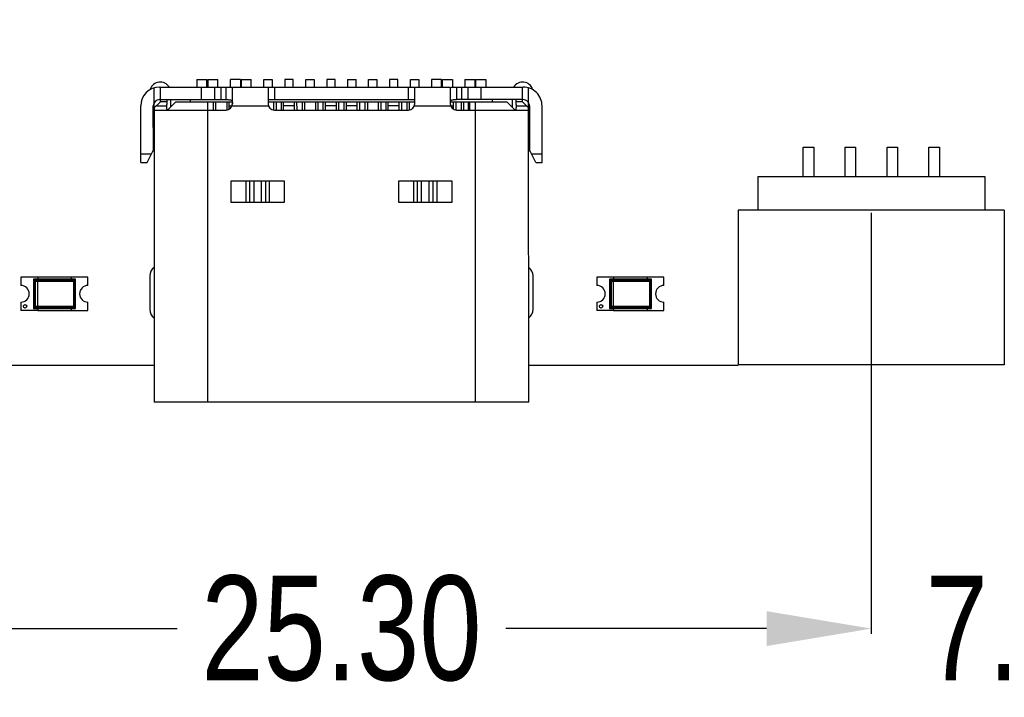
# Model space of a CAD drawing. Header units: millimetres. Extents: x -21 to 173, y -170 to -77.
# Tile 16 of 95: x 121 to 144, y -167 to -151. Entities that reach past the tile are written whole.
import ezdxf

# ---------------------------------------------------------------- set-up
doc = ezdxf.new("R2010")
doc.units = ezdxf.units.MM
doc.header["$LTSCALE"] = 1.21
doc.header["$MEASUREMENT"] = 0
doc.header["$PDMODE"] = 3
doc.header["$PDSIZE"] = 0.3125
doc.layers.get('0').update_dxf_attribs({"linetype": 'CONTINUOUS'})
doc.layers.get('DEFPOINTS').update_dxf_attribs({"linetype": 'CONTINUOUS'})
doc.layers.add('Dim', color=3, linetype='CONTINUOUS', lineweight=25)
doc.styles.get("Standard").update_dxf_attribs({"font": 'txt', "width": 0.8})
doc.dimstyles.get("Standard").update_dxf_attribs({"dimtxt": 0.15625, "dimasz": 0.1875, "dimexe": 0.125, "dimexo": 0.0625, "dimgap": 0.09, "dimtad": 0, "dimtih": 1, "dimtoh": 1, "dimzin": 4, "dimdsep": 46, "dimtxsty": 'STANDARD', "dimblk": '_FILLED', "dimblk1": '_FILLED', "dimblk2": '_FILLED', "dimcen": 0.09, "dimazin": 1, "dimtp": 0.01, "dimtm": 0.01, "dimtfac": 1, "dimtofl": 0, "dimtmove": 0, "dimatfit": 3, "dimldrblk": '_FILLED', "dimfxl": 1, "dimtolj": 1, "dimtzin": 4, "dimarcsym": 0})

# ---------------------------------------------------------------- blocks, each defined once
blk = doc.blocks.new('_FILLED')
at = {"color": 0, "linetype": 'ByBlock'}
blk.add_solid([(0, 0), (-1, 0.1667), (-1, -0.1667)], dxfattribs=at)
blk = doc.blocks.new('*D65')
at = {"layer": 'DEFPOINTS', "color": 0}
for p in [(105.53, -92.632), (171.147, -92.632), (151.345, -159.332)]:
    blk.add_point(p, dxfattribs=at)
at = {"layer": 'Dim', "color": 0, "lineweight": -2}
for p, q in [((105.592, -92.632), (171.272, -92.632)), ((171.147, -95.132), (171.147, -122.059)), ((171.147, -156.832), (171.147, -129.906)), ((151.408, -159.332), (171.272, -159.332))]:
    blk.add_line(p, q, dxfattribs=at)
at = {"layer": 'Dim', "color": 0, "lineweight": -2, "xscale": 2.5, "yscale": 2.5, "zscale": 2.5}
for p, rotation in [((171.147, -92.632), 90), ((171.147, -159.332), 270)]:
    blk.add_blockref('_FILLED', p, dxfattribs=dict(at, rotation=rotation))
at = {"layer": 'Dim', "color": 0, "insert": (171.147, -125.982), "char_height": 2.5, "attachment_point": 5, "rotation": 90, "line_spacing_factor": 2.5}
blk.add_mtext('\\A1;66.70', dxfattribs=at)
blk = doc.blocks.new('*D72')
at = {"layer": 'DEFPOINTS', "color": 0}
for p in [(115.83, -155.632), (141.13, -155.632), (141.13, -165.63)]:
    blk.add_point(p, dxfattribs=at)
at = {"layer": 'Dim', "color": 0, "lineweight": -2}
for p, q in [((115.83, -155.695), (115.83, -165.755)), ((141.13, -155.695), (141.13, -165.755)), ((118.33, -165.63), (124.556, -165.63)), ((138.63, -165.63), (132.403, -165.63))]:
    blk.add_line(p, q, dxfattribs=at)
at = {"layer": 'Dim', "color": 0, "lineweight": -2, "xscale": 2.5, "yscale": 2.5, "zscale": 2.5, "rotation": 180}
blk.add_blockref('_FILLED', (115.83, -165.63), dxfattribs=at)
at = {"layer": 'Dim', "color": 0, "lineweight": -2, "xscale": 2.5, "yscale": 2.5, "zscale": 2.5}
blk.add_blockref('_FILLED', (141.13, -165.63), dxfattribs=at)
at = {"layer": 'Dim', "color": 0, "insert": (128.48, -165.63), "char_height": 2.5, "attachment_point": 5, "line_spacing_factor": 2.5}
blk.add_mtext('\\A1;25.30', dxfattribs=at)
blk = doc.blocks.new('*D73')
at = {"layer": 'DEFPOINTS', "color": 0}
for p in [(141.13, -155.695), (148.93, -155.832), (148.93, -165.63)]:
    blk.add_point(p, dxfattribs=at)
at = {"layer": 'Dim', "color": 0, "lineweight": -2}
for p, q in [((141.13, -155.757), (141.13, -165.755)), ((148.93, -155.895), (148.93, -165.755)), ((138.63, -165.63), (136.13, -165.63)), ((151.43, -165.63), (153.93, -165.63))]:
    blk.add_line(p, q, dxfattribs=at)
at = {"layer": 'Dim', "color": 0, "lineweight": -2, "xscale": 2.5, "yscale": 2.5, "zscale": 2.5}
blk.add_blockref('_FILLED', (141.13, -165.63), dxfattribs=at)
at = {"layer": 'Dim', "color": 0, "lineweight": -2, "xscale": 2.5, "yscale": 2.5, "zscale": 2.5, "rotation": 180}
blk.add_blockref('_FILLED', (148.93, -165.63), dxfattribs=at)
at = {"layer": 'Dim', "color": 0, "insert": (145.03, -165.63), "char_height": 2.5, "attachment_point": 5, "line_spacing_factor": 2.5}
blk.add_mtext('\\A1;7.80', dxfattribs=at)

msp = doc.modelspace()

# ---------------------------------------------------------------- linework, layer by layer
at = {"color": 7, "linetype": 'Continuous'}
for p, q in [((125.029, -152.517), (125.269, -152.517)), ((125.029, -152.517), (125.029, -152.695)), ((125.269, -152.695), (125.269, -152.517)), ((125.289, -152.517), (125.529, -152.517)), ((125.289, -152.517), (125.289, -152.695)), ((125.529, -152.695), (125.529, -152.517)), ((126.069, -152.517), (125.829, -152.517)), ((125.829, -152.695), (125.829, -152.517)), ((126.069, -152.517), (126.069, -152.695)), ((126.089, -152.517), (126.329, -152.517)), ((126.089, -152.517), (126.089, -152.695)), ((126.329, -152.695), (126.329, -152.517)), ((126.629, -152.517), (126.829, -152.517)), ((126.629, -152.695), (126.629, -152.517)), ((126.829, -152.517), (126.829, -152.695)), ((127.329, -152.517), (127.129, -152.517)), ((127.129, -152.517), (127.129, -152.695)), ((127.329, -152.695), (127.329, -152.517)), ((127.629, -152.517), (127.829, -152.517)), ((127.629, -152.695), (127.629, -152.517)), ((127.829, -152.517), (127.829, -152.695)), ((128.329, -152.517), (128.129, -152.517)), ((128.129, -152.517), (128.129, -152.695)), ((128.329, -152.695), (128.329, -152.517)), ((128.629, -152.517), (128.829, -152.517)), ((128.629, -152.517), (128.629, -152.695)), ((128.829, -152.695), (128.829, -152.517)), ((129.129, -152.517), (129.329, -152.517)), ((129.129, -152.695), (129.129, -152.517)), ((129.329, -152.517), (129.329, -152.695)), ((129.829, -152.517), (129.629, -152.517)), ((129.629, -152.517), (129.629, -152.695)), ((129.829, -152.695), (129.829, -152.517)), ((130.129, -152.517), (130.329, -152.517)), ((130.129, -152.695), (130.129, -152.517)), ((130.329, -152.517), (130.329, -152.695)), ((130.869, -152.517), (130.629, -152.517)), ((130.629, -152.517), (130.629, -152.695)), ((130.869, -152.695), (130.869, -152.517)), ((130.889, -152.517), (131.129, -152.517)), ((130.889, -152.695), (130.889, -152.517)), ((131.129, -152.517), (131.129, -152.695)), ((131.429, -152.517), (131.664, -152.517)), ((131.429, -152.517), (131.429, -152.695)), ((131.664, -152.517), (131.664, -152.695)), ((131.679, -152.517), (131.929, -152.517)), ((131.679, -152.517), (131.679, -152.695)), ((131.929, -152.517), (131.929, -152.695)), ((124.009, -153.194), (124.009, -152.714)), ((124.139, -152.695), (125.729, -152.695)), ((124.159, -153.045), (124.159, -152.695)), ((125.14, -152.995), (125.14, -152.695)), ((125.461, -152.995), (125.461, -152.695)), ((125.601, -152.695), (125.601, -152.995)), ((125.729, -152.995), (125.729, -152.695)), ((125.879, -152.695), (131.079, -152.695)), ((125.879, -153.095), (125.879, -152.721)), ((126.729, -152.695), (126.729, -153.095)), ((126.879, -152.695), (126.879, -152.995)), ((130.079, -152.995), (130.079, -152.695)), ((130.229, -153.095), (130.229, -152.695)), ((131.079, -152.721), (131.079, -153.095)), ((131.229, -152.695), (132.819, -152.695)), ((131.229, -152.695), (131.229, -152.995)), ((131.358, -152.995), (131.358, -152.695)), ((131.498, -152.695), (131.498, -152.995)), ((131.819, -152.995), (131.819, -152.695)), ((132.799, -153.045), (132.799, -152.695)), ((132.949, -153.193), (132.949, -152.714)), ((124.139, -152.995), (125.729, -152.995)), ((124.309, -152.995), (124.309, -153.109)), ((124.405, -153.17), (124.405, -152.995)), ((124.879, -153.045), (124.879, -152.995)), ((126.729, -152.995), (130.229, -152.995)), ((132.819, -152.995), (131.229, -152.995)), ((132.079, -152.995), (132.079, -153.045)), ((132.555, -152.995), (132.555, -153.17)), ((132.649, -153.109), (132.649, -152.995)), ((123.69, -154.495), (123.689, -153.145)), ((123.99, -154.195), (123.989, -153.145)), ((124.009, -153.195), (124.01, -160.225)), ((124.011, -153.194), (124.159, -153.045)), ((124.025, -153.245), (125.729, -153.245)), ((124.059, -153.145), (124.31, -153.145)), ((124.309, -153.045), (124.159, -153.045)), ((124.31, -153.145), (124.309, -153.109)), ((124.529, -153.045), (124.33, -153.245)), ((124.529, -153.045), (125.874, -153.045)), ((125.29, -160.225), (125.289, -153.045)), ((125.417, -153.045), (125.417, -153.245)), ((125.477, -153.045), (125.477, -153.245)), ((125.744, -153.045), (125.745, -153.243)), ((125.804, -153.223), (125.804, -153.045)), ((125.804, -153.145), (126.738, -153.145)), ((126.729, -153.045), (130.229, -153.045)), ((126.859, -153.045), (126.86, -153.242)), ((126.879, -153.245), (130.079, -153.245)), ((126.919, -153.045), (126.92, -153.245)), ((127.039, -153.045), (127.04, -153.245)), ((127.099, -153.245), (127.099, -153.045)), ((127.359, -153.145), (127.099, -153.145)), ((127.359, -153.245), (127.359, -153.045)), ((127.42, -153.245), (127.419, -153.045)), ((127.539, -153.045), (127.54, -153.245)), ((127.599, -153.045), (127.6, -153.245)), ((127.859, -153.045), (127.86, -153.245)), ((127.919, -153.045), (127.92, -153.245)), ((128.039, -153.045), (128.04, -153.245)), ((128.099, -153.245), (128.099, -153.045)), ((128.359, -153.145), (128.099, -153.145)), ((128.359, -153.245), (128.359, -153.045)), ((128.42, -153.245), (128.419, -153.045)), ((128.539, -153.045), (128.54, -153.245)), ((128.599, -153.245), (128.599, -153.045)), ((128.859, -153.145), (128.599, -153.145)), ((128.859, -153.245), (128.859, -153.045)), ((128.92, -153.245), (128.919, -153.045)), ((129.039, -153.045), (129.04, -153.245)), ((129.099, -153.045), (129.1, -153.245)), ((129.359, -153.045), (129.36, -153.245)), ((129.419, -153.045), (129.42, -153.245)), ((129.539, -153.045), (129.54, -153.245)), ((129.599, -153.245), (129.599, -153.045)), ((129.859, -153.145), (129.599, -153.145)), ((129.859, -153.245), (129.859, -153.045)), ((129.92, -153.245), (129.919, -153.045)), ((130.039, -153.045), (130.04, -153.245)), ((130.099, -153.045), (130.1, -153.242)), ((130.221, -153.145), (131.159, -153.145)), ((131.085, -153.045), (132.429, -153.045)), ((131.159, -153.226), (131.159, -153.045)), ((131.22, -153.243), (131.219, -153.045)), ((131.229, -153.245), (132.934, -153.245)), ((131.34, -153.045), (131.34, -153.245)), ((131.4, -153.245), (131.4, -153.045)), ((131.512, -153.245), (131.512, -153.045)), ((131.542, -153.245), (131.542, -153.045)), ((131.669, -153.045), (131.67, -160.225)), ((132.63, -153.245), (132.429, -153.045)), ((132.799, -153.045), (132.649, -153.045)), ((132.649, -153.109), (132.649, -153.145)), ((132.649, -153.145), (132.899, -153.145)), ((132.799, -153.045), (132.948, -153.193)), ((132.95, -160.225), (132.949, -153.195)), ((132.969, -153.145), (132.97, -154.195)), ((133.27, -154.495), (133.269, -153.145)), ((124.01, -153.915), (123.99, -153.915)), ((132.97, -153.915), (132.95, -153.915)), ((123.99, -154.065), (124.01, -154.065)), ((132.95, -154.065), (132.97, -154.065)), ((139.505, -154.132), (139.755, -154.132)), ((139.505, -154.832), (139.505, -154.132)), ((139.755, -154.132), (139.755, -154.832)), ((140.505, -154.132), (140.755, -154.132)), ((140.505, -154.832), (140.505, -154.132)), ((140.755, -154.132), (140.755, -154.832)), ((141.505, -154.132), (141.755, -154.132)), ((141.505, -154.832), (141.505, -154.132)), ((141.755, -154.132), (141.755, -154.832)), ((142.505, -154.132), (142.755, -154.132)), ((142.505, -154.832), (142.505, -154.132)), ((142.755, -154.132), (142.755, -154.832)), ((123.94, -154.295), (123.69, -154.295)), ((123.84, -154.495), (123.99, -154.195)), ((133.12, -154.495), (132.97, -154.195)), ((133.27, -154.295), (133.02, -154.295)), ((123.69, -154.495), (123.84, -154.495)), ((133.12, -154.495), (133.27, -154.495)), ((138.418, -154.832), (143.841, -154.832)), ((138.418, -154.832), (138.418, -155.632)), ((143.841, -154.832), (143.841, -155.632)), ((127.12, -154.945), (125.839, -154.945)), ((125.839, -154.945), (125.839, -155.445)), ((126.206, -155.445), (126.205, -154.945)), ((126.294, -155.445), (126.294, -154.945)), ((126.386, -154.945), (126.386, -155.445)), ((126.574, -155.445), (126.574, -154.945)), ((126.665, -154.945), (126.665, -155.445)), ((126.754, -154.945), (126.754, -155.445)), ((127.12, -155.445), (127.12, -154.945)), ((131.12, -154.945), (129.839, -154.945)), ((129.839, -154.945), (129.839, -155.445)), ((130.206, -155.445), (130.205, -154.945)), ((130.294, -155.445), (130.294, -154.945)), ((130.386, -154.945), (130.386, -155.445)), ((130.574, -155.445), (130.574, -154.945)), ((130.665, -154.945), (130.665, -155.445)), ((130.754, -154.945), (130.754, -155.445)), ((131.12, -155.445), (131.12, -154.945)), ((125.839, -155.445), (127.12, -155.445)), ((129.839, -155.445), (131.12, -155.445)), ((144.305, -155.632), (137.955, -155.632)), ((137.955, -155.632), (137.955, -159.332)), ((144.305, -155.632), (144.305, -159.332)), ((121.229, -157.232), (120.829, -157.232)), ((120.829, -157.232), (120.829, -157.432)), ((122.429, -157.232), (121.229, -157.232)), ((121.229, -157.232), (121.229, -157.282)), ((122.029, -157.232), (122.029, -157.282)), ((122.429, -157.432), (122.429, -157.232)), ((123.905, -157.205), (123.905, -158.005)), ((133.055, -158.005), (133.055, -157.205)), ((134.979, -157.232), (134.579, -157.232)), ((134.579, -157.232), (134.579, -157.432)), ((136.179, -157.232), (134.979, -157.232)), ((134.979, -157.232), (134.979, -157.282)), ((135.779, -157.232), (135.779, -157.282)), ((136.179, -157.432), (136.179, -157.232)), ((122.129, -157.282), (121.129, -157.282)), ((121.178, -157.331), (121.129, -157.282)), ((121.129, -157.282), (121.129, -157.982)), ((122.101, -157.311), (121.158, -157.311)), ((121.158, -157.311), (121.158, -157.954)), ((121.178, -157.331), (122.081, -157.331)), ((121.178, -157.934), (121.178, -157.331)), ((121.229, -157.982), (121.229, -157.282)), ((122.129, -157.282), (122.081, -157.331)), ((122.081, -157.331), (122.081, -157.934)), ((122.101, -157.954), (122.101, -157.311)), ((122.129, -157.982), (122.129, -157.282)), ((135.879, -157.282), (134.879, -157.282)), ((134.928, -157.331), (134.879, -157.282)), ((134.879, -157.282), (134.879, -157.982)), ((135.851, -157.311), (134.908, -157.311)), ((134.908, -157.311), (134.908, -157.954)), ((134.928, -157.331), (135.831, -157.331)), ((134.928, -157.934), (134.928, -157.331)), ((134.979, -157.982), (134.979, -157.282)), ((135.879, -157.282), (135.831, -157.331)), ((135.831, -157.331), (135.831, -157.934)), ((135.851, -157.954), (135.851, -157.311)), ((135.879, -157.982), (135.879, -157.282)), ((120.829, -157.832), (120.829, -158.032)), ((121.129, -157.982), (121.178, -157.934)), ((122.081, -157.934), (121.178, -157.934)), ((122.129, -157.982), (122.081, -157.934)), ((122.429, -158.032), (122.429, -157.832)), ((134.579, -157.832), (134.579, -158.032)), ((134.879, -157.982), (134.928, -157.934)), ((135.831, -157.934), (134.928, -157.934)), ((135.879, -157.982), (135.831, -157.934)), ((136.179, -158.032), (136.179, -157.832)), ((121.229, -158.032), (120.829, -158.032)), ((121.129, -157.982), (122.129, -157.982)), ((121.158, -157.954), (122.101, -157.954)), ((121.229, -157.982), (121.229, -158.032)), ((121.229, -158.032), (122.429, -158.032)), ((122.029, -157.982), (122.029, -158.032)), ((134.979, -158.032), (134.579, -158.032)), ((134.879, -157.982), (135.879, -157.982)), ((134.908, -157.954), (135.851, -157.954)), ((134.979, -157.982), (134.979, -158.032)), ((134.979, -158.032), (136.179, -158.032)), ((135.779, -157.982), (135.779, -158.032)), ((119.005, -159.338), (124.01, -159.338)), ((132.95, -159.336), (137.955, -159.335)), ((144.305, -159.332), (137.955, -159.332)), ((132.95, -160.225), (124.01, -160.225))]:
    msp.add_line(p, q, dxfattribs=at)
for centre in [(120.929, -157.932), (134.679, -157.932)]:
    msp.add_circle(centre, 0.04, dxfattribs=at)
for centre, radius, start, end in [((124.139, -153.145), 0.45, 90.0035, 180.0035), ((124.155, -152.825), 0.25, 31.8749, 162.2619), ((132.805, -152.825), 0.25, 17.7756, 147.9908), ((132.819, -153.145), 0.45, 0.0035, 90.0035), ((124.139, -153.145), 0.15, 90.0035, 180.0035), ((132.819, -153.145), 0.15, 0.0035, 90.0035), ((125.729, -153.095), 0.15, 270.0035, 0.0035), ((126.879, -153.095), 0.15, 180.0035, 270.0035), ((130.079, -153.095), 0.15, 270.0035, 0.0035), ((131.229, -153.095), 0.15, 180.0035, 270.0035), ((123.86, -153.403), 0.15, 330.0994, 0.0035), ((133.1, -153.403), 0.15, 180.0035, 209.9077), ((124.155, -154.025), 0.25, 226.6047, 234.2097), ((132.805, -154.025), 0.25, 305.7326, 313.4883), ((124.155, -157.205), 0.25, 125.7159, 180), ((132.805, -157.205), 0.25, 0, 54.1326), ((120.829, -157.632), 0.2, 270, 90), ((122.429, -157.632), 0.2, 90, 270), ((134.579, -157.632), 0.2, 270, 90), ((136.179, -157.632), 0.2, 90, 270), ((124.155, -158.005), 0.25, 180, 234.2481), ((132.805, -158.005), 0.25, 305.831, 0)]:
    msp.add_arc(centre, radius, start, end, dxfattribs=at)
for points, knots in [([(125.729, -152.695), (125.739, -152.695), (125.759, -152.695), (125.787, -152.695), (125.813, -152.696), (125.835, -152.697), (125.854, -152.7), (125.868, -152.704), (125.877, -152.711), (125.879, -152.718), (125.879, -152.721)], [0, 0, 0, 0, 0.184568, 0.362245, 0.525436, 0.668087, 0.785345, 0.875124, 0.941747, 1, 1, 1, 1]), ([(131.079, -152.721), (131.079, -152.717), (131.082, -152.711), (131.091, -152.704), (131.105, -152.699), (131.124, -152.697), (131.146, -152.695), (131.172, -152.695), (131.2, -152.695), (131.22, -152.695), (131.229, -152.695)], [0, 0, 0, 0, 0.058249, 0.124867, 0.214663, 0.331928, 0.474576, 0.637764, 0.815436, 1, 1, 1, 1]), ([(125.729, -152.995), (125.741, -152.995), (125.762, -152.995), (125.793, -152.996), (125.821, -152.998), (125.846, -153.004), (125.864, -153.018), (125.874, -153.04), (125.878, -153.066), (125.879, -153.085), (125.879, -153.095)], [0, 0, 0, 0, 0.152712, 0.297903, 0.428287, 0.53978, 0.63798, 0.740984, 0.861776, 1, 1, 1, 1]), ([(131.08, -153.095), (131.08, -153.085), (131.081, -153.066), (131.085, -153.04), (131.093, -153.021), (131.104, -153.011), (131.117, -153.003), (131.138, -152.997), (131.166, -152.995), (131.197, -152.995), (131.218, -152.995), (131.229, -152.995)], [0, 0, 0, 0, 0.138155, 0.258905, 0.36183, 0.410568, 0.460694, 0.572168, 0.702395, 0.847441, 1, 1, 1, 1]), ([(124.025, -153.245), (124.024, -153.245), (124.022, -153.245), (124.02, -153.242), (124.018, -153.237), (124.015, -153.229), (124.013, -153.214), (124.012, -153.201), (124.011, -153.194)], [0, 0, 0, 0, 0.051434, 0.114616, 0.198862, 0.307857, 0.603691, 1, 1, 1, 1]), ([(124.33, -153.245), (124.328, -153.245), (124.324, -153.244), (124.32, -153.238), (124.317, -153.229), (124.314, -153.217), (124.312, -153.203), (124.311, -153.179), (124.31, -153.159), (124.31, -153.145)], [0, 0, 0, 0, 0.049898, 0.113038, 0.199102, 0.310754, 0.447995, 0.609955, 1, 1, 1, 1]), ([(132.649, -153.145), (132.649, -153.159), (132.648, -153.178), (132.647, -153.203), (132.645, -153.217), (132.642, -153.229), (132.639, -153.237), (132.635, -153.243), (132.631, -153.245), (132.629, -153.245)], [0, 0, 0, 0, 0.390034, 0.551988, 0.689235, 0.800891, 0.886957, 0.950101, 1, 1, 1, 1]), ([(132.948, -153.193), (132.947, -153.2), (132.946, -153.213), (132.944, -153.228), (132.941, -153.237), (132.939, -153.241), (132.937, -153.244), (132.935, -153.245), (132.934, -153.245)], [0, 0, 0, 0, 0.396301, 0.692128, 0.801126, 0.885377, 0.948565, 1, 1, 1, 1])]:
    msp.add_open_spline(points, degree=3, knots=knots, dxfattribs=at)

# ---------------------------------------------------------------- dimensions: what is measured, and where the dimension line sits
at = {"layer": 'Dim'}
dim = msp.add_linear_dim(base=(171.147, -92.632), p1=(151.345, -159.332), p2=(105.53, -92.632), angle=90, dimstyle='STANDARD', override={"dimtxt": 2.5, "dimasz": 2.5, "dimtih": 0, "dimtoh": 0, "dimzin": 0, "dimcen": 0.198, "dimadec": 0, "dimazin": 0, "dimtp": 0, "dimtm": 0, "dimtdec": 4, "dimtzin": 0}, dxfattribs=at)
dim.commit()
dim.dimension.update_dxf_attribs({"geometry": '*D65', "text_midpoint": (171.147, -125.982)})
for base, p1, p2, picture, middle in [((141.13, -165.63), (115.83, -155.632), (141.13, -155.632), '*D72', (128.48, -165.63)), ((148.93, -165.63), (141.13, -155.695), (148.93, -155.832), '*D73', (145.03, -165.63))]:
    dim = msp.add_linear_dim(base=base, p1=p1, p2=p2, dimstyle='STANDARD', override={"dimtxt": 2.5, "dimasz": 2.5, "dimtih": 0, "dimtoh": 0, "dimzin": 0, "dimcen": 0.198, "dimadec": 0, "dimazin": 0, "dimtp": 0, "dimtm": 0, "dimtdec": 4, "dimtzin": 0}, dxfattribs=at)
    dim.commit()
    dim.dimension.update_dxf_attribs({"geometry": picture, "text_midpoint": middle})

doc.saveas('drawing.dxf')
